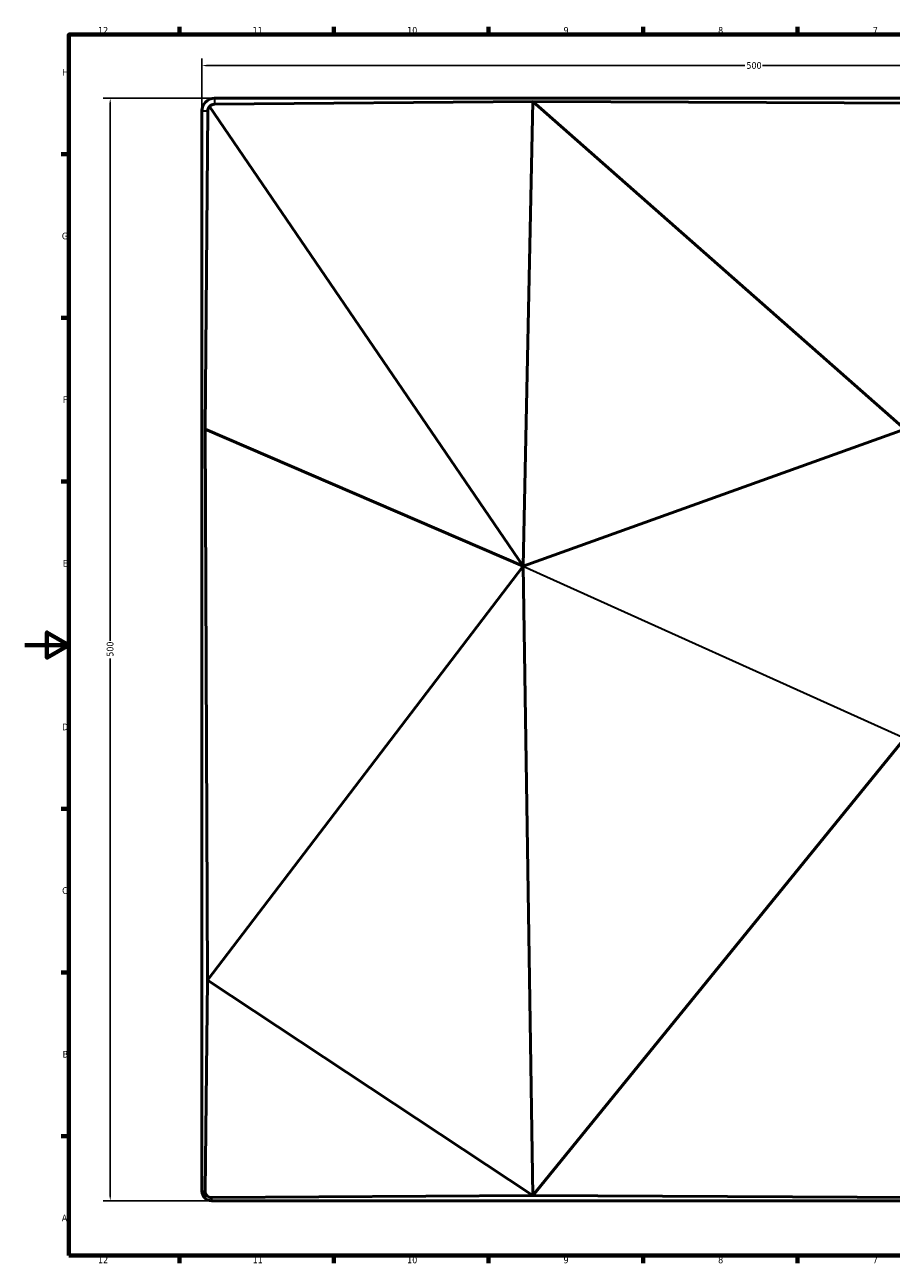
# Model space of a CAD drawing. Header units: millimetres. Extents: x 0 to 841, y 0 to 594.
# Tile 1 of 2: x 0 to 393, y 17 to 578. Entities that reach past the tile are written whole.
import ezdxf

# ---------------------------------------------------------------- set-up
doc = ezdxf.new("R2010")
doc.units = ezdxf.units.MM
for name, color, linetype, lineweight in [('Border (ANSI)', 7, 'Continuous', 70), ('Dimension (ANSI)', 7, 'Continuous', 25), ('Visible (ANSI)', 7, 'Continuous', 50), ('Visible Narrow (ANSI)', 7, 'Continuous', 35)]:
    doc.layers.add(name, color=color, linetype=linetype, lineweight=lineweight)
doc.styles.add('Note Text (ANSI)', font='tahoma.ttf')
doc.dimstyles.new('Default - mm (ANSI)', dxfattribs={"dimtxt": 3.048, "dimasz": 2.5, "dimexe": 3.175, "dimexo": 1.6002, "dimgap": 0.8, "dimtad": 0, "dimtoh": 1, "dimrnd": 1e-08, "dimzin": 4, "dimdsep": 46, "dimtxsty": 'Note Text (ANSI)', "dimcen": 0.09, "dimdle": 10, "dimclrd": 256, "dimclre": 256, "dimclrt": 256, "dimadec": 1, "dimazin": 1, "dimtfac": 1, "dimtofl": 0, "dimtmove": 0, "dimatfit": 3, "dimfxl": 1, "dimtolj": 1, "dimtzin": 4, "dimlwd": -1, "dimlwe": -1, "dimarcsym": 0})

# ---------------------------------------------------------------- blocks, each defined once
blk = doc.blocks.new('Borders Default Border')
at = {"layer": 'Border (ANSI)'}
for p, q in [((70.08, 574), (70.08, 577.45)), ((140.17, 574), (140.17, 577.45)), ((210.25, 574), (210.25, 577.45)), ((280.33, 574), (280.33, 577.45)), ((350.42, 574), (350.42, 577.45)), ((20, 519.75), (16.55, 519.75)), ((20, 445.5), (16.55, 445.5)), ((20, 371.25), (16.55, 371.25)), ((20, 222.75), (16.55, 222.75)), ((20, 148.5), (16.55, 148.5)), ((20, 74.25), (16.55, 74.25)), ((70.08, 20), (70.08, 16.55)), ((140.17, 20), (140.17, 16.55)), ((210.25, 20), (210.25, 16.55)), ((280.33, 20), (280.33, 16.55)), ((350.42, 20), (350.42, 16.55))]:
    blk.add_line(p, q, dxfattribs=at)
at = {"layer": 'Border (ANSI)', "flags": 128}
for points in [[(20, 20), (20, 574), (821, 574), (821, 20), (20, 20)], [(0, 297), (20, 297), (10, 302.77), (10, 291.23), (20, 297)]]:
    blk.add_lwpolyline(points, dxfattribs=at)
at = {"layer": 'Border (ANSI)', "attachment_point": 7, "style": 'Note Text (ANSI)'}
for s, insert, char_height in [('12', (33.21, 574.4), 3.048), ('11', (103.29, 574.4), 3.048), ('10', (173.38, 574.34), 3.048), ('9', (244.28, 574.34), 3.05), ('8', (314.38, 574.33), 3.05), ('7', (384.51, 574.4), 3.05), ('H', (16.97, 555.35), 3.05), ('G', (16.81, 481.04), 3.05), ('F', (17.29, 406.85), 3.05), ('E', (17.21, 332.6), 3.05), ('D', (16.96, 258.35), 3.05), ('C', (16.95, 184.05), 3.05), ('B', (17.15, 109.85), 3.05), ('A', (16.78, 35.6), 3.05), ('12', (33.21, 16.55), 3.048), ('11', (103.29, 16.55), 3.048), ('10', (173.38, 16.49), 3.048), ('9', (244.28, 16.49), 3.05), ('8', (314.38, 16.48), 3.05), ('7', (384.51, 16.55), 3.05)]:
    blk.add_mtext(s, dxfattribs=dict(at, insert=insert, char_height=char_height))
blk = doc.blocks.new('*D5')
at = {"layer": 'Defpoints', "color": 0}
for p in [(580.54, 559.94), (580.54, 540.66), (80.33, 539.36)]:
    blk.add_point(p, dxfattribs=at)
at = {"layer": 'Dimension (ANSI)'}
for p, q in [((80.33, 540.96), (80.33, 563.12)), ((580.54, 542.26), (580.54, 563.12)), ((82.83, 559.94), (326.41, 559.94)), ((578.04, 559.94), (334.46, 559.94))]:
    blk.add_line(p, q, dxfattribs=at)
for points in [[(82.83, 560.36), (82.83, 559.52), (80.33, 559.94)], [(578.04, 560.36), (578.04, 559.52), (580.54, 559.94)]]:
    blk.add_solid(points, dxfattribs=at)
at = {"layer": 'Dimension (ANSI)', "insert": (327.21, 561.53), "char_height": 3.048, "attachment_point": 1, "style": 'Note Text (ANSI)'}
blk.add_mtext('\\A1;500', dxfattribs=at)
blk = doc.blocks.new('*D6')
at = {"layer": 'Defpoints', "color": 0}
for p in [(86.05, 545.08), (38.74, 44.87), (84.74, 44.87)]:
    blk.add_point(p, dxfattribs=at)
at = {"layer": 'Dimension (ANSI)'}
for p, q in [((84.45, 545.08), (35.57, 545.08)), ((38.74, 542.58), (38.74, 298.99)), ((38.74, 47.37), (38.74, 290.95)), ((83.14, 44.87), (35.57, 44.87))]:
    blk.add_line(p, q, dxfattribs=at)
for points in [[(38.32, 542.58), (39.16, 542.58), (38.74, 545.08)], [(38.32, 47.37), (39.16, 47.37), (38.74, 44.87)]]:
    blk.add_solid(points, dxfattribs=at)
at = {"layer": 'Dimension (ANSI)', "insert": (37.15, 291.75), "char_height": 3.048, "attachment_point": 1, "rotation": 90, "style": 'Note Text (ANSI)'}
blk.add_mtext('\\A1;500', dxfattribs=at)

msp = doc.modelspace()

# ---------------------------------------------------------------- linework, layer by layer
at = {"layer": 'Visible (ANSI)'}
for p, q in [((86.05, 545.08), (576.13, 545.08)), ((225.96, 332.87), (83.77, 541.3)), ((86.05, 542.38), (230.43, 543.66)), ((225.96, 332.87), (230.43, 543.66)), ((480.43, 542.62), (230.43, 543.66)), ((230.43, 543.66), (399.08, 394.97)), ((80.33, 49.28), (80.33, 539.36)), ((83.02, 539.36), (81.74, 394.97)), ((82.79, 144.97), (81.74, 394.97)), ((81.74, 394.97), (225.96, 332.87)), ((399.08, 394.97), (225.96, 332.87)), ((225.96, 332.87), (82.79, 144.97)), ((230.43, 47.33), (225.96, 332.87)), ((399.08, 254.73), (230.43, 47.33)), ((82.79, 144.97), (81.77, 49.28)), ((82.79, 144.97), (230.43, 47.33)), ((84.74, 46.3), (230.43, 47.33)), ((230.43, 47.33), (430.43, 46.28)), ((574.82, 44.87), (84.74, 44.87))]:
    msp.add_line(p, q, dxfattribs=at)
for centre, radius, start, end in [((86.05, 539.36), 5.72, 90, 180), ((84.74, 49.28), 4.41, 180, 270)]:
    msp.add_arc(centre, radius, start, end, dxfattribs=at)
for centre, major_axis, ratio, start_param, end_param in [((85.99, 539.33), (2.68, 1.28), 0.999795, 1.973365, 2.689254), ((86.07, 539.39), (-2, -2.23), 0.999914, 3.881876, 4.750879), ((84.72, 49.25), (1.63, 2.46), 0.99992, 2.144522, 3.732919)]:
    msp.add_ellipse(centre, major_axis=major_axis, ratio=ratio, start_param=start_param, end_param=end_param, dxfattribs=at)
at = {"layer": 'Visible Narrow (ANSI)'}
for p, q in [((86.05, 545.08), (86.05, 544.97)), ((86.05, 544.97), (86.05, 542.38)), ((576.13, 544.97), (86.05, 544.97)), ((80.33, 539.36), (80.43, 539.36)), ((80.43, 539.36), (83.02, 539.36)), ((80.43, 539.36), (80.43, 49.28)), ((225.96, 332.87), (399.08, 254.73)), ((80.33, 49.28), (80.43, 49.28)), ((80.43, 49.28), (81.77, 49.28)), ((84.74, 44.97), (84.74, 46.3)), ((84.74, 44.97), (574.82, 44.97)), ((84.74, 44.87), (84.74, 44.97))]:
    msp.add_line(p, q, dxfattribs=at)

# ---------------------------------------------------------------- block references
msp.add_blockref('Borders Default Border', (0, 0))

# ---------------------------------------------------------------- dimensions: what is measured, and where the dimension line sits
at = {"layer": 'Dimension (ANSI)'}
for base, p1, p2, angle, picture, middle in [((580.54, 559.94), (80.33, 539.36), (580.54, 540.66), 180, '*D5', (330.43, 559.94)), ((38.74, 44.87), (86.05, 545.08), (84.74, 44.87), 90, '*D6', (38.74, 294.97))]:
    dim = msp.add_linear_dim(base=base, p1=p1, p2=p2, angle=angle, dimstyle='Default - mm (ANSI)', override={"dimtoh": 0, "dimdec": 0, "dimtp": 0, "dimtm": 0, "dimtdec": 2, "dimatfit": 1}, dxfattribs=at)
    dim.commit()
    dim.dimension.update_dxf_attribs({"geometry": picture, "text_midpoint": middle, "dimtype": 160})

doc.saveas('drawing.dxf')
